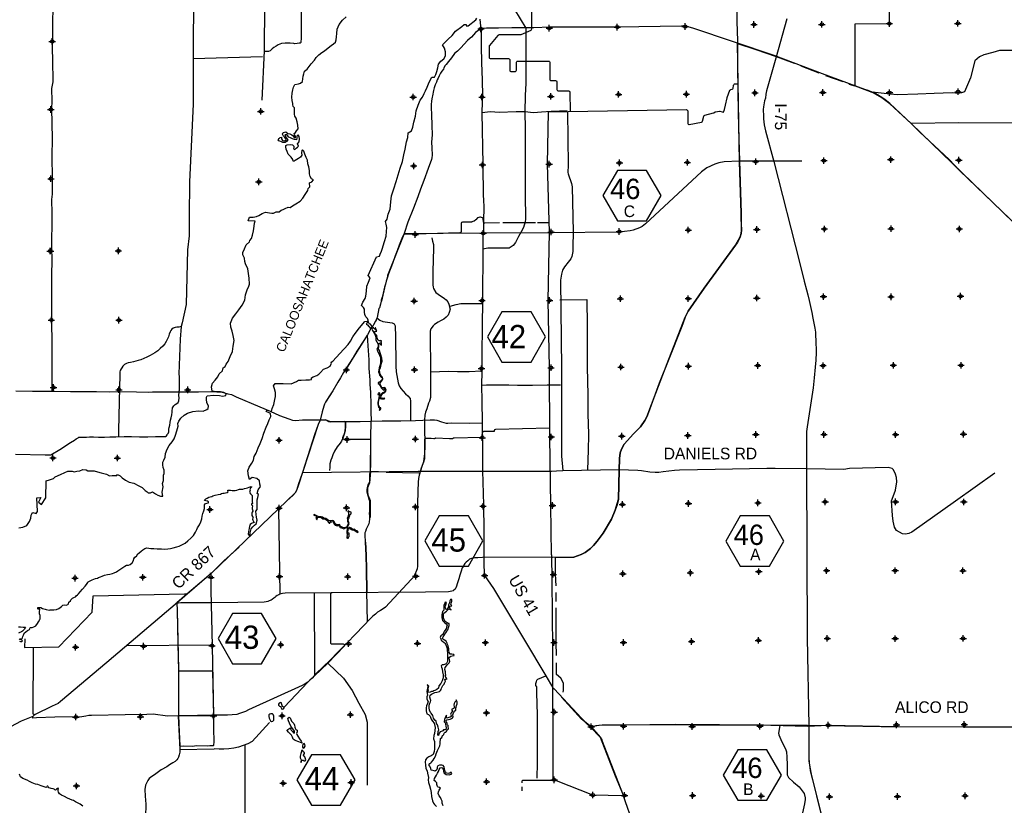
# Model space of a CAD drawing. Extents: x 137600 to 414800, y 708957 to 906957.
# Tile 6 of 10: x 179142 to 255320, y 779302 to 840068. Entities that reach past the tile are written whole.
import ezdxf
from ezdxf.enums import TextEntityAlignment as Align

# ---------------------------------------------------------------- set-up
doc = ezdxf.new("R2010")
doc.units = 0
doc.header["$LTSCALE"] = 2000
doc.header["$PDMODE"] = 34
doc.header["$PDSIZE"] = 250
for name, color, linetype in [('HEX', 2, 'CONTINUOUS'), ('MAJROADS', 9, 'CONTINUOUS'), ('SEC', 2, 'CONTINUOUS'), ('TEXT', 7, 'CONTINUOUS'), ('WATER', 4, 'CONTINUOUS'), ('WSHEDS', 3, 'CONTINUOUS')]:
    doc.layers.add(name, color=color, linetype=linetype)

msp = doc.modelspace()

# ---------------------------------------------------------------- linework, layer by layer
at = {"layer": 'HEX', "color": 0}
for points in [[(225387, 828406), (224262, 826458), (225387, 824509), (227637, 824509), (228762, 826458), (227637, 828406)], [(216457, 817474), (215332, 815525), (216457, 813576), (218707, 813576), (219832, 815525), (218707, 817474)], [(211605, 801702), (210480, 799753), (211605, 797805), (213855, 797805), (214980, 799753), (213855, 801702)], [(234894, 801688), (233769, 799739), (234894, 797791), (237144, 797791), (238269, 799739), (237144, 801688)], [(195611, 794145), (194486, 792196), (195611, 790248), (197861, 790248), (198986, 792196), (197861, 794145)], [(201715, 783209), (200590, 781260), (201715, 779311), (203965, 779311), (205090, 781260), (203965, 783209)], [(234703, 783585), (233578, 781637), (234703, 779688), (236953, 779688), (238078, 781637), (236953, 783585)]]:
    msp.add_lwpolyline(points, close=True, dxfattribs=at)
at = {"layer": 'MAJROADS', "color": 0}
for points in [[(192588, 849276), (192575, 845347), (192612, 843587), (192574, 838459), (192562, 833540), (192290, 827518), (192262, 824854), (192250, 823354), (192133, 822265), (192009, 818026), (191705, 816613), (191645, 816345), (191562, 815357), (191449, 812668), (191449, 812668)], [(198145, 843947), (198103, 842871), (198132, 842318), (198072, 840935), (198081, 839838), (198058, 839075), (198069, 838321), (198048, 837642)], [(216550, 842317), (218293, 839424), (218294, 836841), (218298, 835165), (218240, 834210), (218214, 832954), (218238, 831638), (218258, 826543), (218278, 824666), (218250, 824407), (218182, 824172), (218122, 823989), (217943, 823655), (217739, 823304), (217501, 822845), (217324, 822604), (217012, 822388), (215370, 822392), (214963, 822310)], [(181716, 841115), (181689, 839724), (181689, 838601), (181650, 837822), (181677, 836967), (181698, 835274), (181611, 834755), (181620, 833767), (181608, 833188), (181649, 830875), (181639, 829476), (181643, 827834), (181643, 826577), (181598, 826166), (181631, 825069), (181637, 824641), (181605, 822622), (181629, 821281), (181606, 820493), (181614, 819236), (181611, 817770), (181595, 816773), (181609, 816346), (181627, 815424), (181628, 814359), (181634, 812893), (181634, 811728)], [(200931, 841115), (200917, 839306), (200913, 838669), (200885, 838300), (200851, 838259), (200759, 838251), (200599, 838227), (200432, 838211), (200340, 838229), (200080, 838264), (199871, 838257), (199686, 838259), (199401, 838219), (199149, 838120), (198989, 838029), (198812, 837930), (198686, 837822), (198525, 837664), (198391, 837606), (198156, 837616), (198065, 837659)], [(234632, 840959), (234631, 839710), (234654, 839392), (234679, 838235), (234668, 837867), (234684, 836593), (234710, 834447), (234765, 831690), (234837, 829119)], [(214735, 840100), (214790, 839563), (214839, 839395), (214842, 838742), (214854, 838038), (214877, 836739), (214918, 835415), (214959, 834141), (214930, 833722), (214907, 832876), (214962, 828896), (214993, 826398), (215026, 826214), (215045, 825485), (215030, 824588), (215015, 823642), (214987, 823307), (214963, 822310), (214942, 818388), (214918, 816311), (214922, 815632), (214908, 814911), (214893, 812934), (214893, 812859), (214868, 811795), (214909, 810563), (214922, 808929), (214931, 807856), (214960, 807253), (214945, 805175), (215017, 802543), (215053, 800565), (215064, 798655), (215057, 797784), (215110, 797087), (215807, 796077), (216643, 794663), (217040, 793998), (218199, 792071), (219837, 789310), (220400, 788385), (220500, 788300), (222969, 785651), (223310, 785338), (224042, 784562), (224175, 784377), (224215, 784251), (225769, 780209), (225991, 779587), (226976, 776823)], [(245084, 834470), (244800, 834598), (244524, 834667), (241248, 835881), (237513, 837291), (231228, 839408), (230651, 839571), (230341, 839565), (225405, 839493), (222791, 839495), (220177, 839481), (218911, 839441), (218911, 839441), (217219, 839445), (216196, 839402), (215258, 839401), (214839, 839395)], [(238497, 840128), (237633, 837105), (236917, 834578), (236872, 834299), (236839, 833989), (236769, 833780), (236687, 833337), (236672, 833109), (236689, 832604), (236679, 832404), (236746, 831933), (236850, 831473), (237479, 829096), (239478, 821311), (239845, 819845), (240004, 819185), (240112, 818783), (240227, 818342), (240432, 817410), (240505, 816976), (240653, 816209), (240702, 815893), (240717, 815577), (240732, 815297), (240764, 814313), (240736, 813720), (240695, 813201), (240602, 812354), (240530, 811589), (240062, 808568), (240024, 808219), (240021, 807737)], [(214839, 839395), (214407, 839072), (214086, 838714), (214001, 838648), (213799, 838456), (213529, 838165), (213275, 837882), (213014, 837641), (212794, 837441), (212549, 837116), (212320, 836825), (212134, 836608), (212067, 836517), (211957, 836350), (211922, 836233), (211812, 836091), (211710, 835924), (211600, 835732), (211515, 835557), (211438, 835407), (211378, 835231), (211293, 835031), (211216, 834797), (211156, 834588), (211130, 834462), (211104, 834312), (211078, 834186), (211052, 834086), (211025, 833943), (211007, 833759), (210980, 833508), (210987, 833248), (211000, 832737), (211019, 831890), (211055, 831153), (211009, 830583), (211023, 830148), (211044, 829586), (211025, 829377), (210991, 829243), (210743, 828549), (210409, 827621), (210144, 826953), (209939, 826376), (209606, 825491), (209179, 824413), (208879, 823535), (208751, 823268), (208503, 822624), (208358, 822181), (208187, 821797), (207990, 821204), (207666, 820410), (207580, 820084), (207503, 819841), (207442, 819616), (207373, 819382), (207253, 818922), (207175, 818612), (207106, 818386), (207097, 818294), (207045, 818060), (206985, 817792), (206934, 817717), (206803, 817031), (206744, 816923), (206718, 816864), (206709, 816822), (206667, 816739), (206506, 816472), (206455, 816372), (206362, 816263), (206268, 816071), (206056, 815704), (205810, 815337), (205234, 814420), (204945, 813936), (204521, 813269), (204207, 812777), (203970, 812359), (203758, 812034), (203376, 811358), (203113, 810975), (202884, 810624), (202800, 810483), (202723, 810324), (202680, 810173), (202534, 809739), (202395, 809095), (202225, 808752), (201977, 808034), (201403, 806261), (201025, 805049), (200837, 804523), (200717, 804155), (200562, 803645), (200454, 803465), (193976, 797261), (191346, 794991), (185894, 790356), (182295, 787326), (182108, 787186), (181895, 787067), (181655, 786978), (180342, 786315), (180229, 786249), (180153, 786183), (180136, 786130), (180138, 786039)], [(198065, 837659), (197877, 833850)], [(256928, 837681), (254959, 837688), (254421, 837524), (253733, 837345), (253397, 837197), (253051, 836881), (252714, 835576), (252228, 834499), (252018, 834400), (251783, 834352), (251289, 834406), (249898, 834357), (248632, 834308), (247057, 834253), (246479, 834299), (245084, 834470)], [(197919, 837186), (192554, 837052)], [(248132, 832009), (246476, 833588), (246093, 833868), (245843, 834062), (245843, 834062), (245167, 834453)], [(221508, 833029), (220317, 832963), (220259, 832980), (219513, 832910), (218892, 832856), (218214, 832954), (217552, 832942), (216245, 832901), (215558, 832940), (214907, 832876)], [(221528, 832948), (221582, 828818), (221556, 828259), (221587, 828137), (221847, 827387), (221898, 827132), (221959, 823650), (221929, 822499), (221935, 822126), (221857, 821743), (221773, 821564), (221579, 821308), (221301, 820943), (221147, 820695), (221048, 820386), (220995, 819917), (221071, 813091), (221053, 807739), (221048, 806316), (221153, 805208)], [(257073, 832060), (251811, 832082), (248107, 832043)], [(248748, 831384), (248107, 832043)], [(256418, 824029), (251851, 828412), (251053, 829247), (248773, 831376)], [(234835, 829151), (234972, 825094), (234974, 824297), (234995, 823791), (234956, 823524), (234891, 823277), (234685, 822845), (234531, 822625), (232111, 819298), (230866, 817514), (230758, 817325), (230639, 817054), (230440, 816535), (230315, 816208), (229363, 813820), (228621, 811957), (227887, 809980), (227718, 809482), (227616, 809251), (227520, 809072), (227179, 808584), (226632, 808024), (225916, 807240), (225690, 806836), (225608, 806555), (225553, 806138), (225532, 805233), (225465, 802969), (225363, 802555), (225203, 802121), (224930, 801430), (224287, 800359), (223815, 799730), (223538, 799399), (223312, 799170), (222897, 798862), (222576, 798696), (222012, 798498), (220401, 798482), (215063, 798491), (214949, 798478), (214593, 798447), (214364, 798433), (214200, 798419), (214085, 798382), (213950, 798329), (213817, 798214), (213693, 798120), (213591, 798017), (213535, 797923), (213474, 797805), (213388, 797667), (213306, 797417), (213207, 797105), (213119, 796823), (212983, 796420), (212945, 796239), (212895, 796119), (212824, 796029), (212741, 795941), (212674, 795893), (212573, 795853), (212447, 795828), (212323, 795826), (210537, 795786), (203246, 795734), (199675, 795719), (199481, 795694), (199269, 795627), (199195, 795594), (199052, 795526), (198971, 795458), (198884, 795379), (198806, 795317), (198664, 795229), (198586, 795168), (198451, 795110), (198333, 795062), (198213, 795033), (198052, 795025), (193972, 794975), (191610, 794953), (191244, 794923)], [(239660, 829126), (237457, 829120), (234803, 829119), (233653, 829063), (233231, 829009), (232918, 828901), (232310, 828621), (231897, 828296), (227549, 824271), (227303, 824083), (227108, 823981), (226597, 823779), (226362, 823725), (225508, 823624), (220257, 823576), (214987, 823563), (208874, 823508)], [(211040, 823186), (211089, 822948), (211168, 822677), (211161, 822397), (211113, 820595), (211101, 820020), (211103, 819566), (211123, 819388), (211160, 819267), (211346, 818964), (211525, 818828), (212007, 818511), (212148, 818396), (212274, 818233), (212354, 818064), (212439, 817688), (212380, 817414), (212284, 817221), (212132, 817065), (211953, 816915), (211704, 816776), (211509, 816682), (211223, 816485), (211142, 816396), (210952, 816148), (210892, 815985), (210887, 815643), (210922, 813052), (210915, 811787), (210925, 811158), (210916, 810844), (210841, 810561), (210778, 810416), (210641, 809977), (210534, 809699), (210482, 809487), (210462, 809106), (210461, 808408), (210478, 807331), (210473, 806194), (210453, 806089), (210384, 805845), (210211, 805380), (210162, 805210), (210096, 804990), (210050, 804830), (210001, 804573), (209966, 804307), (209970, 804075), (209954, 803833), (209907, 802355), (209907, 799718), (209907, 797808), (209883, 797588), (209803, 797346), (209698, 797130), (209588, 796932), (209433, 796760), (207433, 794627), (207265, 794490), (207055, 794357), (206834, 794236), (206668, 794086), (206469, 793924), (206289, 793752), (205158, 792561), (204449, 791849), (203812, 791187), (203132, 790499), (202624, 790013), (202088, 789493), (201762, 789138), (201602, 788979), (201438, 788833), (201222, 788687), (200984, 788578), (196847, 786682), (196613, 786552), (196159, 786396), (195936, 786335), (195587, 786295), (195231, 786285), (194135, 786285), (191629, 786225), (190570, 786191), (189475, 786346), (188986, 786330), (187296, 786297), (184705, 786257), (184487, 786236), (184255, 786186), (183960, 786147), (181865, 786130), (180433, 786073), (180138, 786052)], [(220933, 818393), (220941, 818393), (223019, 818437), (223038, 816392), (223053, 813936), (223056, 813224), (223099, 811028), (223107, 809813), (223123, 808556), (223154, 808271), (223143, 807919), (223118, 806788), (223073, 805222)], [(212451, 817899), (212900, 818041), (213280, 818109), (214923, 818126)], [(206766, 817016), (207000, 816832), (207235, 816735), (207961, 816624), (208110, 816553), (208188, 816384), (208224, 815548), (208225, 815058), (208215, 814683), (208235, 814293), (208251, 813273), (208278, 812837), (208411, 811985), (208509, 811756), (208622, 811533), (208998, 811127), (209174, 810966), (209348, 810768), (209388, 810568), (209377, 809069)], [(191645, 816345), (191463, 816298), (191379, 816290), (191295, 816291), (191161, 816250), (191085, 816242), (191010, 816201), (190909, 816118), (190824, 816026), (190781, 815926), (190696, 815751), (190661, 815541), (190627, 815475), (190551, 815324), (190474, 815174), (190364, 815007), (190204, 814824), (190018, 814641), (189824, 814467), (189588, 814309), (189411, 814193), (189243, 814102), (188991, 813962), (188738, 813863), (188503, 813764), (188302, 813707), (187949, 813601), (187705, 813552), (187538, 813537), (187395, 813487), (187260, 813396), (187167, 813330), (187117, 813263), (187032, 813130), (186981, 813071), (186913, 812929), (186896, 812821), (186886, 812703), (186885, 812544), (186884, 812368), (186891, 812201), (186864, 811975), (186863, 811782), (186862, 811631), (186780, 808305)], [(206031, 815676), (206075, 814838), (206151, 813765), (206154, 813095), (206223, 812214), (206237, 811854), (206275, 811267), (206301, 810287), (206297, 809742), (206333, 809030)], [(210954, 812869), (210945, 812836), (212286, 812876), (213015, 812854), (213920, 812856), (214876, 812899)], [(191449, 812668), (191476, 812443), (191476, 812326), (191474, 812150), (191490, 811991), (191480, 811756), (191471, 811664), (191470, 811522), (191468, 811354)], [(178835, 811357), (180125, 811347), (181155, 811340), (181625, 811336), (181834, 811343), (183074, 811317), (184247, 811316), (185077, 811318), (186065, 811286), (186870, 811321), (188177, 811286), (189090, 811263), (189425, 811294), (190799, 811275), (192978, 811284), (193874, 811310), (194385, 811290), (194729, 811279), (194996, 811218), (195247, 811133), (195540, 811072), (195882, 810902), (197728, 810117), (198530, 809776), (199248, 809460), (199958, 809195), (200242, 809101), (200477, 809074), (201030, 809128), (201675, 809107), (201985, 809121), (202195, 809111), (202521, 809109), (202723, 809107), (202831, 809106), (202932, 809055), (203048, 808996), (203157, 808970), (203291, 808985), (203568, 808983), (204473, 808977), (205478, 808994), (207179, 809032), (208638, 809046), (209760, 809062), (210900, 809112), (211235, 809110), (211428, 809083), (211771, 808972), (212147, 808852), (212264, 808851), (212566, 808882), (213915, 808863), (214921, 808898)], [(181625, 811336), (181614, 811360)], [(181634, 811728), (181622, 811360)], [(186863, 811782), (186868, 811329)], [(191485, 811287), (191468, 811354)], [(214868, 811795), (215270, 811824), (216125, 811817), (216476, 811815), (216988, 811819), (217658, 811806), (218823, 811806), (219954, 811823), (220993, 811832)], [(178829, 806453), (181125, 806411), (181544, 806416), (182251, 806830), (183076, 807360), (183379, 807551), (183514, 807659), (183665, 807733), (183724, 807766), (183808, 807774), (183951, 807781), (184152, 807771), (184303, 807770), (184554, 807793), (184864, 807791), (185233, 807788), (185694, 807785), (186121, 807799), (186582, 807795), (187219, 807841), (187797, 807828), (188409, 807815), (189054, 807794), (189641, 807823), (190169, 807819), (190311, 807835), (190428, 807834), (190496, 807892), (190555, 807950), (190589, 808000), (190631, 808067), (190674, 808184), (190692, 808284), (190692, 808402), (190710, 808536), (190753, 808703), (190780, 808921), (190815, 809088), (190867, 809280), (190902, 809515), (190928, 809699), (190946, 809858), (190964, 809975), (190964, 810034), (191058, 810192), (191159, 810300), (191310, 810391), (191403, 810458), (191446, 810583), (191490, 810809), (191466, 811010)], [(191466, 811010), (191485, 811287)], [(206243, 804751), (206276, 805068), (206320, 807716), (206333, 809030)], [(186780, 808305), (186793, 807802)], [(204339, 808978), (204345, 808651), (204317, 808274), (204222, 807939), (204136, 807697), (204034, 807480), (203924, 807313), (203712, 807038), (203500, 806696), (203372, 806413), (203279, 806179), (203219, 805995), (203149, 805727), (203131, 805451), (203104, 805200)], [(240021, 807737), (240008, 805417), (240073, 792256), (240195, 785452), (240202, 783450), (240208, 783043), (240209, 782743), (240239, 782413), (240311, 781982), (240481, 781285), (242077, 774777)], [(254581, 804997), (251537, 802815), (248175, 800435), (247928, 800318), (247682, 800271), (247444, 800309), (246991, 800557), (246824, 800807), (246713, 801282), (246661, 801706), (246605, 802860), (246788, 803391), (246911, 803690), (247007, 804313), (246983, 804649), (246908, 804903), (246739, 805247), (246632, 805342), (246339, 805423), (243341, 805357), (242908, 805276), (240009, 805329), (237589, 805350), (236951, 805352), (232941, 805273), (231572, 805261), (230197, 805229), (229811, 805189), (228932, 805096), (228592, 805056), (228320, 805043), (227887, 805077), (227238, 805166), (226967, 805208), (225526, 805241), (221175, 805179), (220681, 805144), (220295, 805132), (220103, 805112), (219301, 805119), (218736, 805134), (214975, 805123), (209970, 805116), (201018, 805030)], [(206042, 793492), (206010, 795837), (205972, 797555), (205938, 798644), (205896, 799667), (205883, 800220), (205875, 800312), (205867, 800396), (205885, 800446), (205919, 800513), (205970, 800680), (206038, 800789), (206106, 800939), (206174, 801106), (206208, 801190), (206227, 801458), (206229, 801684), (206214, 801885), (206232, 802053), (206234, 802363), (206235, 802547), (206237, 802740), (206221, 802874), (206180, 802966), (206123, 803168), (206073, 803311), (206033, 803512), (206026, 803730), (206061, 803872), (206070, 803973), (206096, 804081), (206147, 804173), (206198, 804248), (206224, 804382), (206234, 804634), (206243, 804751), (206236, 804910), (206245, 805069)], [(199282, 795675), (199194, 802246)], [(193881, 797274), (193918, 797083), (193942, 795926), (194025, 791646), (194138, 786216), (194145, 785057), (194157, 784404), (194155, 784161), (194146, 784010), (194145, 783926), (194120, 783910), (194061, 783893), (193860, 783895), (193675, 783871), (192821, 783894), (192502, 783855), (191849, 783868), (191522, 783862)], [(179528, 792166), (179522, 791511), (182159, 791550), (184759, 794247), (184819, 795514), (191904, 795653), (191991, 795671), (192076, 795630)], [(201912, 795766), (201954, 789708), (201954, 789347)], [(191296, 794949), (191333, 794362), (191416, 789837), (191440, 786343), (191459, 785530), (191522, 783904), (191519, 783410), (191492, 783201), (191432, 783025), (191364, 782933), (191305, 782808), (191170, 782692), (191001, 782593), (190740, 782427), (190521, 782286), (190092, 782038), (189578, 781648), (189368, 781524), (189166, 781383), (189047, 781233), (188953, 781016), (188885, 780849), (188832, 780531), (188845, 780012), (188891, 779400), (188883, 778419)], [(194001, 791685), (187376, 791625)], [(180287, 786283), (180211, 786336), (180195, 786399), (180217, 791488)], [(219175, 781389), (219209, 782587), (219206, 786618), (219166, 786836), (219160, 788319), (219145, 788470), (219087, 788579), (219080, 788730), (219114, 788881), (219157, 788989), (219233, 789048), (219837, 789310)], [(180153, 786183), (179266, 785802), (178805, 785572), (176939, 784575), (175457, 783805), (175061, 783612), (174803, 783492), (174602, 783430), (174310, 783339), (174146, 783322), (173856, 783268), (173639, 783240), (173419, 783186), (173052, 783121)], [(223310, 785338), (223747, 785469), (224200, 785533), (224938, 785536), (225885, 785562), (231172, 785514), (234004, 785518), (236308, 785525), (240094, 785431), (241704, 785493), (247007, 785386), (252211, 785381), (257556, 785366), (262811, 785502), (264412, 785507), (264537, 785472), (264579, 785413), (265033, 784505), (265517, 783228), (266794, 780319), (268152, 776974)], [(237940, 785485), (237854, 784872), (237883, 784744), (238095, 784208), (238357, 783731), (238419, 783603), (238471, 783435), (238500, 783037), (238509, 782426), (238517, 781671), (238635, 781457), (239012, 781088), (239458, 780732), (239832, 780222), (239913, 779871), (239900, 779739), (239850, 779411), (239717, 778718)]]:
    msp.add_lwpolyline(points, dxfattribs=at)
at = {"layer": 'SEC', "color": 0}
for p in [(214828, 839358), (220115, 839413), (225377, 839493), (230631, 839540), (235952, 839696), (241205, 839709), (246425, 839765), (251729, 839786), (181658, 838390), (209588, 834083), (214908, 834087), (220237, 834134), (225483, 834290), (230720, 834303), (236024, 834408), (241277, 834439), (246438, 834427), (251742, 834499), (181554, 833122), (197795, 832974), (209626, 828754), (214947, 828834), (220108, 828898), (225546, 828994), (230800, 829033), (236087, 829088), (241366, 829168), (246536, 829249), (251806, 829204), (181558, 827770), (197639, 827522), (209748, 823458), (215002, 823547), (220264, 823644), (225534, 823682), (230872, 823796), (236176, 823842), (241396, 823881), (246557, 823903), (251844, 823883), (181494, 822175), (181527, 822174), (186779, 822187), (251933, 818680), (209661, 818305), (214915, 818336), (220143, 818358), (225615, 818487), (230869, 818492), (236172, 818539), (241334, 818645), (246554, 818633), (181590, 816838), (186817, 816826), (204421, 812980), (209691, 812993), (214870, 813083), (220249, 813146), (225662, 813200), (230874, 813264), (236245, 813319), (241297, 813308), (246735, 813337), (251971, 813334), (181754, 811626), (186821, 811448), (192140, 811436), (252160, 808012), (199205, 807537), (204467, 807601), (209754, 807631), (214933, 807737), (220270, 807792), (225725, 807854), (230836, 807902), (236098, 807982), (241368, 807987), (246907, 807974), (181715, 806166), (186699, 806164), (236262, 802695), (241458, 802775), (246904, 802771), (252190, 802767), (193864, 802179), (199210, 802284), (204430, 802314), (209768, 802377), (214988, 802433), (220367, 802496), (225772, 802575), (230883, 802648), (236326, 797374), (241571, 797454), (246875, 797451), (252120, 797447), (183421, 796873), (188666, 796937), (193945, 796933), (199240, 796997), (204519, 796985), (209789, 797015), (215110, 797087), (220422, 797167), (225801, 797213), (231030, 797285), (236297, 792062), (241627, 792209), (246880, 792197), (252133, 792211), (183468, 791527), (188730, 791608), (194025, 791646), (199338, 791718), (204583, 791798), (209920, 791828), (215174, 791883), (220477, 791896), (225856, 791892), (231127, 791973), (183489, 786131), (188491, 786155), (194138, 786216), (199442, 786221), (204729, 786309), (215262, 786453), (220490, 786517), (223358, 785379), (225863, 785416), (231175, 785395), (236412, 785417), (241699, 785497), (246978, 785528), (252223, 785549), (183535, 780802), (199531, 781001), (204784, 781064), (215266, 781125), (220495, 781272), (223488, 780092), (225935, 780061), (231205, 780058), (236517, 780021), (241795, 779967), (247057, 779981), (252285, 780036)]:
    msp.add_point(p, dxfattribs=at)
at = {"layer": 'WATER', "color": 0}
for points in [[(179082, 800773), (179392, 800813), (179686, 800945), (179889, 801253), (180016, 801512), (180035, 801738), (180069, 801855), (180162, 801938), (180412, 801861), (180523, 802028), (180479, 803092), (180790, 803115), (180603, 802756), (180828, 802571), (181158, 803088), (181183, 804403), (181460, 804476), (181754, 804575), (181889, 804699), (182301, 804898), (182645, 805038), (182872, 805145), (183199, 805135), (183349, 805092), (183567, 805140), (183794, 805164), (184029, 805280), (184280, 805253), (184405, 805160), (184631, 805184), (184900, 805182), (185150, 805105), (185451, 805027), (185869, 804916), (186095, 804797), (186296, 804821), (186455, 804803), (186648, 804818), (186699, 804902), (186916, 804791), (187065, 804631), (187332, 804462), (187624, 804301), (187976, 804214), (188351, 804011), (188627, 803875), (188851, 803656), (189010, 803554), (189093, 803461), (189252, 803477), (189420, 803543), (189654, 803391), (189829, 803289), (190038, 803221), (190205, 803203), (190189, 803345), (190165, 803513), (190244, 803923), (190195, 804199), (190255, 804425), (190265, 804651), (190275, 804844), (190309, 804969), (190311, 805212), (190245, 805439), (190205, 805632), (190215, 805833), (190291, 806000), (190385, 806242), (190429, 806518), (190556, 806844), (190701, 807136), (190937, 807411), (191098, 807653), (191209, 807929), (191312, 808271), (191415, 808631), (191382, 808840), (191451, 809024), (191620, 809258), (191856, 809482), (192133, 809623), (192536, 809754), (192964, 809810), (193349, 809799), (193626, 809923), (193736, 809997), (193737, 810182), (193621, 810459), (193590, 810694), (193582, 810869), (193650, 810970), (194145, 811016), (194588, 811005), (194839, 810953), (195091, 811002), (195125, 811135), (194933, 811229), (194682, 811289), (194347, 811283), (194021, 811336), (193981, 811679), (194067, 811955), (194261, 812188), (194464, 812438), (194583, 812672), (194827, 812913), (194896, 813139), (195031, 813247), (195107, 813431), (195268, 813631), (195438, 814006), (195600, 814391), (195661, 814826), (195723, 815261), (195650, 815638), (195577, 815966), (195487, 816293), (195455, 816595), (195617, 816987), (195871, 817304), (196099, 817629), (196353, 817979), (196548, 818380), (196609, 818790), (196746, 819174), (196882, 819450), (196916, 819609), (196886, 820086), (196847, 820430), (196790, 820807), (196609, 821177), (196551, 821362), (196528, 821622), (196404, 821882), (196414, 822066), (196524, 822342), (196669, 822651), (196922, 822876), (196956, 822993), (197066, 823143), (197143, 823410), (197229, 823728), (197282, 824104), (197317, 824322), (197368, 824472), (196824, 824510), (196918, 824794), (197194, 824800), (197463, 824849), (197647, 824923), (197908, 825072), (198160, 825171), (198478, 825127), (198646, 825109), (198788, 825099), (198990, 825215), (199216, 825214), (199367, 825330), (199535, 825396), (199678, 825470), (199922, 825578), (200064, 825535), (200249, 825668), (200510, 825833), (200846, 826032), (201041, 826274), (201218, 826541), (201447, 826857), (201473, 827008), (201591, 827141), (201560, 827443), (201744, 827534), (201871, 827692), (201729, 827760), (201613, 827937), (201573, 828155), (201558, 828415), (201509, 828675), (201444, 828926), (201404, 829203), (201305, 829405), (201206, 829657), (201124, 829909), (201032, 830001), (200973, 829943), (200955, 829759), (200971, 829600), (200869, 829433), (200701, 829325), (200575, 829242), (200457, 829184), (200373, 829118), (200289, 829135), (200265, 829261), (200149, 829429), (200024, 829564), (199916, 829665), (199825, 829867), (199759, 830052), (199736, 830236), (199745, 830328), (199845, 830395), (200080, 830410), (200247, 830384), (200339, 830291), (200355, 830182), (200338, 830073), (200438, 830030), (200539, 830122), (200640, 830205), (200708, 830297), (200642, 830473), (200752, 830631), (200787, 830849), (200763, 831033), (200688, 831168), (200596, 831068), (200586, 830934), (200560, 830784), (200393, 830793), (200242, 830844), (200092, 830929), (199958, 830989), (199867, 831106), (199775, 831157), (199658, 831150), (199741, 830990), (199824, 830889), (199881, 830763), (199788, 830638), (199671, 830580), (199512, 830581), (199386, 830632), (199261, 830675), (199203, 830701), (199128, 830785), (199229, 830876), (199297, 830968), (199405, 830976), (199405, 830850), (199462, 830732), (199613, 830706), (199747, 830739), (199765, 830839), (199665, 830965), (199557, 831067), (199482, 831218), (199517, 831335), (199743, 831384), (199885, 831274), (200044, 831248), (200194, 831171), (200311, 831078), (200385, 830944), (200486, 830926), (200478, 831052), (200404, 831162), (200387, 831254), (200472, 831354), (200556, 831470), (200675, 831637), (200651, 831905), (200611, 832157), (200521, 832442), (200422, 832602), (200406, 832753), (200392, 833239), (200293, 833357), (200277, 833516), (200286, 833591), (200220, 833810), (200205, 834069), (200224, 834396), (200276, 834639), (200320, 834856), (200438, 835056), (200715, 835105), (200874, 835171), (201034, 835287), (201044, 835505), (201079, 835689), (201114, 835889), (201182, 836090), (201384, 836239), (201537, 836456), (201680, 836665), (201950, 836948), (202086, 837148), (202280, 837356), (202507, 837530), (202717, 837654), (202995, 837887), (203248, 838070), (203416, 838203), (203576, 838335), (203628, 838503), (203663, 838745), (203681, 839005), (203717, 839348), (203862, 839699), (204115, 840024), (204410, 840290)], [(179135, 791987), (179202, 791970), (179311, 791978), (179353, 792036), (179320, 792078), (179244, 792104), (179136, 792121), (179153, 792171), (179253, 792187), (179329, 792195), (179354, 792254), (179380, 792354), (179431, 792471), (179499, 792613), (179609, 792729), (179735, 792829), (179911, 792895), (179928, 792953), (179895, 792987), (179979, 793045), (180113, 793052), (180231, 793102), (180382, 793193), (180517, 793359), (180593, 793485), (180712, 793668), (180729, 793726), (180729, 793827), (180722, 793978), (180673, 794112), (180682, 794279), (180708, 794472), (180658, 794506), (180625, 794464), (180574, 794464), (180533, 794506), (180550, 794590), (180659, 794614), (180768, 794597), (180901, 794529), (181102, 794469), (181194, 794452), (181428, 794408), (181512, 794433), (181629, 794424), (181780, 794431), (181981, 794455), (182174, 794537), (182384, 794678), (182469, 794770), (182628, 794802), (182745, 794785), (182863, 794843), (182930, 794884), (182948, 795026), (183074, 795109), (183108, 795184), (183226, 795318), (183318, 795384), (183461, 795433), (183512, 795500), (183613, 795583), (183689, 795666), (183815, 795824), (184001, 796007), (184195, 796249), (184313, 796391), (184414, 796532), (184432, 796599), (184541, 796640), (184742, 796739), (185011, 796846), (185154, 796879), (185246, 796920), (185389, 796986), (185523, 797036), (185708, 797093), (185934, 797142), (186118, 797191), (186311, 797240), (186454, 797289), (186622, 797363), (186740, 797430), (186824, 797488), (186975, 797595), (187118, 797695), (187278, 797803), (187412, 797869), (187572, 797885), (187697, 797934), (187849, 798050), (187942, 798234), (187960, 798359), (188061, 798484), (188171, 798576), (188289, 798742), (188382, 798842), (188550, 798950), (188676, 799075), (188819, 799174), (188970, 799215), (189121, 799197), (189296, 799171), (189514, 799170), (189765, 799151), (190117, 799140), (190376, 799114), (190602, 799137), (190812, 799153), (191021, 799210), (191290, 799292), (191475, 799358), (191684, 799440), (191937, 799589), (192147, 799763), (192374, 799963), (192593, 800162), (192754, 800421), (192754, 800429), (192839, 800630), (192907, 800772), (193043, 800988), (193153, 801239), (193222, 801464), (193265, 801657), (193316, 801866), (193376, 802091), (193428, 802250), (193429, 802392), (193446, 802535), (193522, 802643), (193615, 802667), (193740, 802700), (193749, 802775), (193683, 802834), (193549, 802852), (193440, 802870), (193474, 802928), (193541, 802995), (193634, 803061), (193785, 803144), (193886, 803160), (194003, 803192), (194087, 803242), (194263, 803283), (194498, 803331), (194674, 803372), (194767, 803413), (194867, 803438), (194959, 803446), (195077, 803462), (195194, 803486), (195262, 803553), (195237, 803595), (195246, 803670), (195338, 803686), (195463, 803685), (195572, 803659), (195714, 803658), (195815, 803658), (195941, 803690), (196058, 803731), (196159, 803764), (196293, 803763), (196393, 803746), (196536, 803795), (196662, 803828), (196779, 803869), (196905, 803910), (197039, 803951), (197098, 803926), (197072, 803901), (197005, 803842), (196971, 803776), (196954, 803700), (196978, 803633), (196919, 803533), (196944, 803466), (196994, 803399), (197068, 803315), (197118, 803256), (197126, 803172), (197125, 803063), (197116, 802912), (197123, 802770), (197156, 802644), (197089, 802611), (197080, 802544), (197139, 802519), (197146, 802427), (197137, 802343), (197137, 802226), (197178, 802083), (197169, 802041), (197135, 801983), (197101, 801899), (197100, 801724), (197150, 801648), (197199, 801589), (197174, 801539), (197148, 801447), (197181, 801346), (197222, 801254), (197297, 801170), (197205, 801145), (197129, 801129), (197079, 801096), (196961, 801013), (196927, 800862), (196892, 800737), (196866, 800595), (196840, 800469), (196831, 800277), (196922, 800134), (196976, 800111), (196969, 800379), (197038, 800680), (197190, 800847), (197299, 800963), (197450, 801071), (197511, 801347), (197453, 801590), (197429, 801783), (197414, 802043), (197507, 802176), (197516, 802369), (197526, 802645), (197503, 802922), (197579, 803122), (197630, 803331), (197522, 803432), (197599, 803708), (197760, 803958), (197710, 804135), (197695, 804394), (197487, 804580), (197119, 804649), (196925, 804507), (196851, 804792), (196795, 805170), (196889, 805462), (197100, 805754), (197243, 805996), (197295, 806272), (197447, 806548), (197592, 806949), (197736, 807283), (197897, 807667), (198042, 808093), (198212, 808553), (198331, 808845), (198450, 809113), (198568, 809388), (198553, 809606), (198219, 809759), (198295, 809859), (198612, 809756), (198681, 809982), (198808, 810300), (198894, 810684), (198929, 810927), (198930, 811228), (198856, 811505), (198766, 811757), (198901, 811924), (199152, 811939), (199529, 811928), (200157, 811908), (200568, 812090), (200702, 812173), (200928, 812189), (201280, 812220), (201557, 812210), (201724, 812234), (201717, 812360), (201859, 812443), (202136, 812559), (202288, 812650), (202422, 812767), (202650, 813042), (202918, 813132), (203162, 813265), (203264, 813490), (203230, 813566), (203365, 813666), (203921, 814257), (204544, 814949), (204730, 815190), (204908, 815533), (205102, 815808), (205431, 816233), (205835, 816717), (206028, 816749), (206040, 816724), (206053, 816658), (206054, 816619), (205960, 816566), (205967, 816527), (206050, 816453), (206295, 816194), (206356, 816238), (206439, 816144), (206420, 816101), (206427, 816037), (206556, 815831), (206615, 815750), (206690, 815521), (206702, 815392), (206673, 815322), (206871, 814967), (206865, 814755), (206785, 814572), (206798, 814502), (206818, 814445), (206992, 814123), (207060, 813944), (207067, 813712), (207044, 813470), (207012, 813302), (206942, 813149), (206919, 812981), (206909, 812821), (206942, 812710), (206992, 812566), (207128, 812399), (207168, 812388), (207200, 812346), (207209, 812290), (207175, 812242), (207074, 812147), (206998, 812051), (206865, 812007), (206874, 811931), (206964, 811881), (207019, 811752), (207078, 811632), (207135, 811556), (207221, 811491), (207267, 811434), (207302, 811415), (207363, 811430), (207363, 811474), (207330, 811517), (207343, 811552), (207356, 811563), (207378, 811546), (207426, 811509), (207426, 811404), (207405, 811317), (207335, 811262), (207213, 811211), (207145, 811139), (207095, 811058), (207072, 811010), (207021, 810999), (206973, 811023), (206995, 811084), (206997, 811149), (207001, 811200), (206868, 811186), (206860, 811081), (206929, 811068), (206947, 811005), (206930, 810831), (206909, 810697), (206846, 810466), (206847, 810343), (206875, 810213), (206911, 810106), (206976, 810036), (206992, 810003), (206983, 809953), (206953, 809903), (206970, 809872), (207001, 809864), (207060, 809929), (207075, 809988), (207070, 810036), (207007, 810082), (206948, 810178), (206897, 810282), (206899, 810387), (206931, 810682), (206952, 810750), (206978, 810778), (207046, 810774), (207138, 810753), (207223, 810731), (207273, 810736), (207347, 810753), (207380, 810760), (207367, 810790), (207291, 810779), (207072, 810809), (207039, 810844), (207046, 810872), (207081, 810929), (207163, 811043), (207248, 811144), (207300, 811188), (207403, 811242), (207457, 811336), (207483, 811426), (207456, 811529), (207415, 811585), (207391, 811609), (207314, 811596), (207205, 811582), (207166, 811617), (207115, 811693), (207029, 811881), (207034, 811979), (207127, 812099), (207218, 812200), (207247, 812266), (207216, 812375), (207174, 812442), (207113, 812521), (207042, 812660), (206998, 812798), (206967, 812891), (206991, 812985), (207052, 813132), (207086, 813276), (207133, 813492), (207190, 813650), (207167, 813894), (207090, 814145), (207041, 814295), (206980, 814472), (206918, 814546), (206883, 814633), (206918, 814736), (206926, 814845), (206924, 814941), (206943, 814998), (206958, 815039), (206984, 815044), (207022, 814989), (207085, 814924), (207124, 814894), (207135, 814896), (207133, 815071), (207091, 815162), (207128, 815197), (207128, 815239), (207062, 815249), (207030, 815219), (206964, 815240), (206887, 815279), (206837, 815342), (206813, 815417), (206784, 815497), (206767, 815556), (206788, 815598), (206707, 815709), (206598, 815811), (206613, 815909), (206625, 815962), (206669, 815982), (206735, 815980), (206763, 815982), (206741, 816038), (206677, 816235), (206642, 816237), (206647, 816204), (206649, 816163), (206656, 816126), (206618, 816110), (206583, 816154), (206511, 816223), (206448, 816295), (206356, 816417), (206290, 816515), (206211, 816532), (206154, 816593), (206130, 816680), (206108, 816825), (206042, 816947), (205929, 817076), (205855, 817261), (205823, 817445), (205824, 817680), (205749, 817797), (205591, 817957), (205685, 818225), (205862, 818500), (205913, 818692), (205974, 819060), (206010, 819445), (206137, 819763), (206256, 820106), (206098, 820282), (206759, 821719), (206985, 821768), (207037, 821935), (207122, 822152), (207215, 822395), (207275, 822570), (207377, 822913), (207488, 823314), (207515, 823682), (207534, 823992), (207502, 824252), (207452, 824453), (207562, 824645), (207657, 825013), (207793, 825414), (207855, 825983), (207916, 826443), (208086, 826978), (208265, 827547), (208435, 828065), (208589, 828592), (208751, 829110), (208863, 829603), (208957, 830063), (209061, 830615), (209180, 830950), (209207, 831318), (209459, 831476), (209570, 831760), (209630, 832153), (209767, 832604), (209820, 833031), (209964, 833466), (210117, 833833), (210294, 834084), (210446, 834351), (210540, 834559), (210667, 834860), (210820, 835228), (211031, 835629), (211241, 835627), (211342, 835836), (211419, 836070), (211487, 836346), (211539, 836639), (211733, 836872), (211960, 837047), (212087, 837281), (212089, 837582), (212007, 837876), (211866, 838119), (212287, 838561), (212598, 838852), (212860, 839169), (213339, 839534), (213532, 839701), (213650, 839709), (213733, 839574), (213850, 839599), (214422, 840056), (214506, 840181)], [(211897, 779271), (211840, 779464), (211816, 779615), (211758, 779783), (211692, 779909), (211601, 780043), (211527, 780211), (211544, 780345), (211604, 780470), (211697, 780629), (211622, 780671), (211522, 780697), (211472, 780756), (211414, 780898), (211407, 781032), (211324, 781142), (211215, 781226), (211225, 781368), (211318, 781502), (211386, 781644), (211479, 781785), (211555, 781911), (211598, 782078), (211682, 782211), (211791, 782219), (211858, 782185), (211908, 782101), (211940, 781933), (211973, 781791), (212131, 781697), (212390, 781662), (212567, 781728), (212517, 781854), (212425, 781788), (212316, 781763), (212174, 781789), (212090, 781882), (212033, 781983), (212008, 782117), (211976, 782276), (211901, 782377), (211792, 782403), (211633, 782404), (211499, 782346), (211448, 782263), (211439, 782137), (211396, 782012), (211287, 781937), (211220, 781980), (211112, 781989), (210986, 782031), (210945, 782141), (210863, 782334), (210805, 782435), (210881, 782535), (210948, 782576), (210990, 782634), (211142, 782792), (211210, 782926), (211303, 783093), (211371, 783285), (211473, 783552), (211635, 783903), (211661, 784053), (211679, 784221), (211688, 784380), (211697, 784472), (211790, 784546), (211849, 784705), (211900, 784738), (211967, 784788), (211993, 784872), (212052, 784947), (212111, 784963), (212153, 785021), (212221, 785130), (212288, 785196), (212314, 785271), (212289, 785364), (212290, 785472), (212248, 785531), (212215, 785573), (212224, 785640), (212199, 785708), (212150, 785766), (212150, 785859), (212201, 785917), (212310, 785950), (212436, 785974), (212553, 786023), (212637, 786056), (212679, 786140), (212664, 786291), (212673, 786383), (212724, 786516), (212808, 786608), (212892, 786624), (212893, 786716), (212893, 786825), (212919, 786900), (212945, 787017), (212996, 787151), (212988, 787293), (212923, 787461), (212897, 787361), (212813, 787278), (212753, 787186), (212736, 787044), (212752, 786943), (212785, 786851), (212717, 786801), (212658, 786768), (212549, 786718), (212591, 786626), (212599, 786567), (212514, 786459), (212472, 786350), (212529, 786241), (212529, 786166), (212453, 786124), (212344, 786100), (212193, 786042), (212160, 786135), (212170, 786277), (212085, 786152), (212068, 786060), (212017, 785943), (211982, 785768), (212049, 785692), (212098, 785574), (212122, 785432), (212130, 785298), (212104, 785172), (212062, 785147), (211995, 785140), (211919, 785140), (211885, 785073), (211827, 785040), (211751, 785007), (211667, 784983), (211583, 784891), (211565, 784799), (211556, 784699), (211498, 784733), (211482, 784825), (211508, 784933), (211525, 785017), (211568, 785151), (211519, 785352), (211478, 785536), (211395, 785629), (211354, 785814), (211263, 785881), (211163, 786049), (211098, 786251), (210982, 786436), (210923, 786469), (210858, 786671), (210825, 786847), (210835, 787039), (210886, 787198), (210937, 787307), (210946, 787407), (210913, 787491), (210881, 787659), (210907, 787818), (211008, 787901), (211109, 787950), (211268, 788016), (211428, 788065), (211612, 788114), (211688, 788189), (211739, 788256), (211765, 788373), (211824, 788473), (211892, 788565), (211985, 788681), (212044, 788823), (212078, 788882), (212053, 788949), (212046, 789058), (212129, 789057), (212205, 789082), (212163, 789099), (212130, 789199), (212072, 789284), (212106, 789367), (212090, 789484), (212075, 789635), (212025, 789811), (212068, 789970), (212153, 790078), (212246, 790187), (212372, 790311), (212415, 790412), (212390, 790571), (212349, 790688), (212383, 790772), (212493, 790830), (212610, 790862), (212744, 790878), (212736, 790954), (212669, 790954), (212577, 790980), (212452, 790997), (212369, 791124), (212353, 791274), (212337, 791417), (212289, 791635), (212247, 791744), (212206, 791845), (212132, 792004), (212007, 792064), (211873, 792165), (211857, 792241), (211900, 792324), (211950, 792407), (212027, 792549), (212103, 792649), (212196, 792766), (212272, 792874), (212323, 793058), (212374, 793217), (212375, 793359), (212292, 793376), (212225, 793427), (212133, 793470), (212058, 793537), (211984, 793655), (211935, 793806), (211927, 793956), (211920, 794074), (211962, 794174), (212055, 794249), (212172, 794323), (212257, 794415), (212341, 794490), (212441, 794455), (212516, 794413), (212458, 794506), (212417, 794598), (212426, 794640), (212468, 794757), (212535, 794731), (212585, 794731), (212560, 794773), (212494, 794824), (212528, 794941), (212563, 795083), (212580, 795233), (212480, 795217), (212420, 795125), (212394, 794958), (212326, 794800), (212308, 794641), (212241, 794524), (212173, 794449), (212123, 794483), (212082, 794567), (212058, 794684), (212109, 794801), (212152, 794993), (212068, 795019), (212042, 794944), (211958, 794760), (211948, 794551), (211963, 794392), (211846, 794284), (211794, 794041), (211801, 793840), (211858, 793589), (212024, 793428), (212141, 793335), (212215, 793235), (212173, 793076), (212130, 792942), (212020, 792800), (211944, 792692), (211876, 792525), (211724, 792409), (211682, 792284), (211714, 792166), (211739, 792040), (211856, 791998), (211981, 791905), (212039, 791837), (212097, 791778), (212163, 791585), (212212, 791443), (212219, 791242), (212235, 791091), (212233, 790848), (212240, 790589), (212239, 790413), (212180, 790321), (212087, 790221), (211936, 790155), (211835, 790173), (211751, 790089), (211767, 789997), (211825, 789863), (211857, 789637), (211897, 789402), (211904, 789151), (211835, 788917), (211725, 788716), (211573, 788533), (211539, 788366), (211421, 788258), (211269, 788175), (211152, 788151), (211110, 788101), (211001, 788093), (210892, 788060), (210783, 788036), (210733, 788103), (210759, 788204), (210751, 788321), (210803, 788522), (210670, 788648), (210719, 788522), (210701, 788363), (210659, 788246), (210633, 788121), (210657, 787953), (210689, 787811), (210638, 787702), (210654, 787501), (210745, 787333), (210693, 787166), (210625, 787007), (210591, 786840), (210589, 786606), (210647, 786388), (210780, 786328), (210888, 786185), (210979, 785958), (211078, 785807), (211211, 785647), (211284, 785312), (211257, 785077), (211223, 784860), (211180, 784701), (211170, 784442), (211235, 784224), (211242, 784056), (211233, 783872), (211223, 783671), (211205, 783453), (211120, 783236), (210968, 783120), (210792, 783038), (210632, 782955), (210539, 782821), (210513, 782646), (210528, 782428), (210560, 782143), (210659, 781967), (210700, 781799), (210765, 781464), (210755, 781263), (210779, 781070), (210853, 780827), (210935, 780558), (210975, 780298), (211006, 779972), (211071, 779636), (211170, 779477), (211245, 779359), (211378, 779207)], [(179042, 793110), (179201, 793109), (179410, 793090), (179594, 793089), (179543, 793014), (179501, 792931), (179442, 792839), (179366, 792773), (179282, 792715), (179156, 792657), (179047, 792616)], [(184024, 779245), (183808, 779380), (183557, 779508), (183465, 779558), (183316, 779677), (183190, 779711), (183015, 779771), (182848, 779864), (182614, 779974), (182364, 780093), (182230, 780195), (182156, 780312), (182106, 780430), (182115, 780530), (182149, 780605), (182116, 780631), (182057, 780606), (181990, 780556), (181914, 780481), (181864, 780490), (181806, 780541), (181722, 780583), (181588, 780601), (181505, 780618), (181388, 780652), (181355, 780728), (181330, 780778), (181263, 780787), (181246, 780729), (181195, 780679), (181112, 780713), (180962, 780764), (180803, 780798), (180535, 780901), (180360, 780935), (180101, 781046), (179909, 781139), (179709, 781258), (179375, 781377), (179208, 781512), (179117, 781705)]]:
    msp.add_lwpolyline(points, dxfattribs=at)
for points in [[(201889, 801755), (202050, 801681), (202105, 801638), (202118, 801618), (202094, 801581), (202064, 801502), (202082, 801448), (202095, 801422), (202143, 801409), (202158, 801417), (202178, 801509), (202201, 801566), (202214, 801579), (202358, 801595), (202444, 801578), (202592, 801469), (202778, 801424), (202826, 801404), (202944, 801333), (202993, 801241), (203034, 801176), (203063, 801154), (203089, 801132), (203141, 801135), (203163, 801172), (203152, 801198), (203172, 801213), (203200, 801222), (203287, 801229), (203357, 801247), (203383, 801220), (203418, 801188), (203473, 801051), (203552, 800977), (203618, 800944), (203703, 800931), (203784, 800936), (203836, 800953), (203862, 800951), (203882, 800908), (203900, 800851), (203904, 800818), (203933, 800799), (204033, 800773), (204171, 800710), (204219, 800695), (204284, 800715), (204326, 800752), (204387, 800772), (204420, 800781), (204468, 800757), (204440, 800405), (204462, 800349), (204478, 800294), (204500, 800235), (204476, 800202), (204470, 800159), (204444, 800135), (204479, 800089), (204472, 800065), (204453, 800036), (204459, 800002), (204472, 799960), (204499, 799941), (204523, 799952), (204558, 799960), (204581, 799995), (204579, 800030), (204614, 800065), (204631, 800089), (204635, 800316), (204628, 800343), (204583, 800340), (204534, 800351), (204549, 800650), (204616, 800701), (204721, 800675), (204800, 800660), (204876, 800618), (204948, 800597), (205018, 800593), (205305, 800415), (205327, 800445), (205305, 800476), (205241, 800519), (205219, 800537), (205178, 800534), (205143, 800525), (205112, 800573), (205090, 800621), (205068, 800639), (205040, 800658), (205038, 800663), (204968, 800638), (204918, 800647), (204863, 800688), (204776, 800727), (204684, 800777), (204666, 800779), (204629, 800751), (204583, 800738), (204533, 800777), (204509, 800820), (204539, 800866), (204591, 800973), (204626, 801100), (204597, 801174), (204575, 801266), (204566, 801381), (204586, 801445), (204622, 801526), (204642, 801598), (204672, 801683), (204696, 801762), (204722, 801819), (204772, 801825), (204791, 801911), (204776, 801982), (204708, 802008), (204636, 802037), (204588, 802067), (204542, 802065), (204536, 802014), (204573, 801982), (204586, 801947), (204584, 801866), (204571, 801825), (204580, 801766), (204567, 801694), (204565, 801630), (204498, 801573), (204485, 801534), (204511, 801458), (204509, 801410), (204499, 801325), (204494, 801252), (204530, 801194), (204545, 801152), (204556, 801069), (204541, 800988), (204489, 800914), (204463, 800846), (204426, 800827), (204354, 800796), (204273, 800774), (204134, 800780), (204033, 800845), (203967, 800871), (203939, 800884), (203926, 800943), (203902, 800995), (203899, 801015), (203825, 800997), (203696, 801008), (203618, 801020), (203561, 801068), (203523, 801140), (203501, 801208), (203451, 801284), (203427, 801312), (203359, 801334), (203246, 801316), (203115, 801294), (203043, 801329), (202927, 801398), (202824, 801474), (202745, 801496), (202666, 801506), (202559, 801587), (202465, 801624), (202229, 801649), (201971, 801781), (201921, 801790), (201891, 801768)], [(199387, 787221), (199308, 787241), (199227, 787189), (199175, 787128), (199177, 787051), (199194, 787012), (199248, 786970), (199336, 786944), (199353, 786896), (199416, 786749), (199457, 786740), (199545, 786775), (199608, 786831), (199608, 786873), (199571, 786897), (199480, 786950), (199408, 787175)], [(198416, 786161), (198453, 786032), (198509, 785875), (198546, 785831), (198629, 785791), (198731, 785815), (198799, 785896), (198811, 786002), (198796, 786206), (198753, 786321), (198705, 786367), (198635, 786381), (198574, 786379), (198497, 786357), (198419, 786296)], [(200985, 784111), (200726, 784219), (200442, 784320), (200290, 784408), (200242, 784576), (200162, 784714), (199944, 784962), (199831, 785084), (199831, 785126), (199893, 785163), (199976, 785206), (200041, 785263), (200107, 785271), (200102, 785208), (200146, 785114), (200241, 785017), (200320, 784912), (200370, 784890), (200414, 784929), (200399, 785032), (200129, 785435), (200006, 785667), (199941, 785839), (199900, 786023), (199918, 786079), (199983, 786114), (200055, 786079), (200109, 785948), (200159, 785812), (200361, 785633), (200411, 785495), (200417, 785357), (200447, 785257), (200515, 785163), (200608, 785106), (200615, 784996), (200564, 784859), (200572, 784772), (200651, 784647), (200800, 784435), (200918, 784268), (200968, 784159)], [(201039, 784015), (201015, 783910), (201017, 783799), (201086, 783724), (201158, 783739), (201233, 783874), (201207, 784005), (201151, 784078), (201096, 784060)], [(200977, 783574), (200888, 783312), (200853, 783112), (200848, 782983), (200915, 782810), (200921, 782734), (200882, 782699), (200886, 782640), (200921, 782611), (200945, 782662), (200972, 782760), (201011, 782797), (201061, 782786), (201126, 782737), (201225, 782744), (201275, 782813), (201258, 782905), (201208, 783045), (201152, 783104), (201104, 783168), (201108, 783202), (201137, 783237), (201174, 783314), (201181, 783357), (201144, 783388), (201066, 783432), (201046, 783526)]]:
    msp.add_lwpolyline(points, close=True, dxfattribs=at)
at = {"layer": 'WSHEDS', "color": 0}
for points in [[(243771, 834949), (243771, 839747), (246425, 839765), (246406, 844433)], [(220640, 796274), (220605, 797169), (220592, 798484), (222012, 798498), (222576, 798696), (222897, 798862), (223312, 799170), (223538, 799399), (223815, 799730), (224287, 800359), (224930, 801430), (225203, 802121), (225465, 802969), (225465, 802969), (225526, 805241), (225553, 806138), (225608, 806555), (225690, 806836), (225916, 807240), (226632, 808024), (227179, 808584), (227520, 809072), (227718, 809482), (227887, 809980), (229363, 813820), (230639, 817054), (230866, 817514), (232111, 819298), (234531, 822625), (234891, 823277), (234956, 823524), (234995, 823791), (234972, 825094), (234829, 829064), (234671, 838243)], [(234679, 838235), (236095, 837768), (237669, 837233), (239063, 836700)], [(239577, 836502), (240962, 835948)], [(241476, 835750), (242821, 835276)], [(219061, 824345), (216511, 824345)], [(220111, 824345), (219211, 824345)], [(207410, 819568), (207133, 818302)], [(267069, 817502), (266601, 815769), (262583, 808023), (262546, 802778), (259946, 802778), (259946, 792267), (257387, 792224), (257580, 785343), (245789, 785383), (240091, 785462), (229883, 785541), (223948, 785462), (223355, 785383), (222603, 785976), (221051, 787666)], [(206032, 815669), (205810, 815337), (204945, 813936), (204207, 812777), (203970, 812359), (203758, 812034), (203376, 811358), (202800, 810483), (202723, 810324), (202680, 810173), (202534, 809739), (202395, 809095), (202225, 808752), (200690, 804012), (200562, 803645), (200488, 803498), (200265, 803266), (199843, 802870)], [(206901, 805098), (206276, 805118), (206198, 804248), (206050, 803846), (206050, 803578), (206073, 803311), (206247, 802885), (206247, 802357), (206247, 801553)], [(196119, 799266), (194967, 798226), (193986, 797254), (193737, 797056), (192077, 795645), (191311, 794966), (191333, 794362), (191380, 791798), (191429, 789694), (194052, 789694), (194138, 786216), (191410, 786216), (191525, 783622), (194187, 783667)], [(220640, 795074), (220640, 795774)], [(220663, 790896), (220660, 791898), (220640, 794574)], [(202977, 790300), (204205, 789141), (204877, 788192), (205392, 787203), (205866, 786332), (206019, 785739), (206019, 780860)], [(221201, 788054), (221218, 788192), (221218, 788746), (221020, 789141), (220666, 789418), (220664, 790318)], [(223358, 785379), (224042, 784562), (225214, 781584), (225847, 780041), (223488, 780092), (220686, 781197)], [(196551, 783938), (196551, 775440)], [(217982, 780729), (217982, 780429)]]:
    msp.add_lwpolyline(points, dxfattribs=at)
for points in [[(218748, 842578), (218739, 839336, -0.293779), (218680, 839245), (217922, 838902, -0.106646), (217881, 838893), (216216, 838893, 0.221646), (216140, 838858), (215491, 838085, 0.176375), (215468, 838021), (215468, 837157, 0.414214), (215568, 837057), (216968, 837057, -0.414214), (217068, 836957), (217068, 836157, 0.414214), (217168, 836057), (217468, 836057, 0.414214), (217568, 836157), (217568, 836757, -0.414214), (217668, 836857), (220060, 836857, -0.414214), (220160, 836757), (220160, 835457, 0.414214), (220260, 835357), (220610, 835357, -0.414214), (220710, 835257), (220710, 834657, 0.414214), (220810, 834557), (221612, 834557, -0.409407), (221712, 834459), (221736, 832967)], [(220065, 832939), (230723, 833114, -0.417318), (230825, 833015), (230830, 832069, 0.467246), (230948, 831972), (231902, 832149, 0.289854), (231980, 832221), (232084, 832613, -0.273958), (232157, 832685), (232161, 832686, 0.002476), (232162, 832686), (232815, 832854, 0.091841), (232848, 832869), (232924, 832924, -0.116204), (232967, 832941), (233282, 832991, -0.097024), (233321, 832989), (233491, 832949, -0.029897), (233503, 832946), (233593, 832913), (233668, 833125, 0.018411), (233670, 833132), (233757, 833451, 0.019069), (233759, 833459), (233868, 834026, -0.046789), (233873, 834044), (234096, 834607, -0.250061), (234168, 834668), (234267, 834689, 0.318246), (234345, 834774), (234372, 834989, -0.130421), (234392, 835037), (234418, 835073, -0.236544), (234499, 835113), (234696, 835112)], [(243296, 835078), (243766, 834950, -0.02324), (243775, 834947), (244523, 834667, 0.005025), (244525, 834667), (245075, 834473, -0.044147), (245091, 834466), (245823, 834052, -0.032241), (245833, 834045), (246457, 833577, -0.026482), (246465, 833571), (248107, 832043, -0.00484), (248108, 832042), (258370, 822115, -0.019398)], [(220283, 798676), (220243, 802498, 0.002002), (220243, 802499), (220146, 807793, -0.003585), (220146, 807794), (220125, 813147, 0.004082), (220125, 813149), (220019, 818355, -0.010788), (220019, 818359), (220140, 823642, 0.013127), (220140, 823647), (219984, 828896, -0.012432), (219984, 828901), (220065, 832939)], [(216261, 824345), (215118, 824339, -0.402119), (215018, 824434), (215009, 824646, 0.315509), (214940, 824737), (214802, 824781, 0.12948), (214752, 824783), (214589, 824749, 0.179341), (214530, 824712), (214449, 824604, -0.075301), (214427, 824583), (214295, 824489, -0.062674), (214273, 824477), (214135, 824424, -0.088145), (214100, 824417), (213394, 824406, 0.407834), (213296, 824306), (213293, 823689, -0.403179), (213196, 823590), (208852, 823448), (207607, 820280), (207568, 820043)], [(206276, 805068), (206276, 805068), (206298, 805728, 0.00509), (206298, 805730), (206321, 807494, 0.417152), (206221, 807596), (204468, 807601, -0.002428), (204467, 807601), (204239, 807604, -0.527553), (204148, 807741), (204232, 807950, 0.03195), (204236, 807962), (204315, 808263, 0.031133), (204317, 808275), (204349, 808517, 0.032841), (204350, 808530), (204350, 808817, -0.001888), (204350, 808817), (204350, 808876, 0.41833), (204250, 808977), (203178, 808970, -0.101181), (203138, 808978), (202851, 809098, 0.106269), (202810, 809106), (202395, 809095)], [(220144, 808480), (215946, 808365, 0.406194), (215849, 808265), (215849, 808212), (215032, 808205, 0.424494), (214933, 808101), (214943, 807859, -0.419291), (214846, 807754), (212751, 807700, 0.099986), (212712, 807691), (212632, 807655, -0.075357), (212603, 807647), (212528, 807638, -0.069036), (212500, 807638), (212394, 807654, 0.027197), (212383, 807655), (211337, 807701, 0.16197), (211276, 807684), (211249, 807665, -0.189718), (211178, 807649), (210973, 807680, 0.046146), (210954, 807681), (210567, 807669, 0.404445), (210471, 807569), (210471, 807050), (210471, 806515, -0.035997), (210470, 806500), (210380, 805882, -0.042202), (210376, 805865), (210232, 805419, 0.004298), (210232, 805418), (210125, 805068, -0.335332), (210028, 804997), (207501, 805045)], [(205896, 799667), (205938, 798645, -0.002675), (205938, 798644), (205972, 797555, -0.002391), (205972, 797554), (206009, 795855, -0.418184), (205910, 795753), (203288, 795732, 0.410904), (203189, 795632), (203176, 791893, 0.415195), (203276, 791792), (204169, 791792, -0.659904), (204241, 791623), (202979, 790302, -0.011701), (202976, 790298), (201440, 788835, 0.014134), (201436, 788831), (199615, 786886)], [(220283, 798676), (220303, 796696, 0.000044), (220303, 796696), (220358, 791428, -0.002027), (220358, 791427), (220382, 781329, -0.414907), (220282, 781229), (218082, 781229, 0.414214), (217982, 781129), (217982, 781029)], [(198468, 785699), (197122, 784235, -0.160426), (194187, 783667, 0.546009)], [(240198, 785355), (240192, 783540), (240205, 782993), (240223, 782576), (240287, 782113), (240375, 781699), (241301, 777990), (233030, 772090, 0.236887), (232610, 771297), (232575, 769753, -0.411972), (231561, 768776), (227314, 768838, -0.226276), (226542, 769220), (226203, 769596), (224083, 774992)]]:
    msp.add_lwpolyline(points, format="xyb", dxfattribs=at)

# ---------------------------------------------------------------- texts
at = {"layer": 'HEX', "color": 0}
for s, height, p in [('46', 1575, (225995, 826194)), ('C', 900, (226312, 824800)), ('42', 1800, (216985, 814654)), ('45', 1800, (212336, 798924)), ('46', 1575, (235552, 799439)), ('A', 900, (236056, 798250)), ('43', 1800, (196348, 791402)), ('46', 1575, (235439, 781413)), ('44', 1800, (202527, 780463)), ('B', 900, (235515, 780094))]:
    msp.add_text(s, height=height, dxfattribs=at).set_placement(p, align=Align.CENTER)
at = {"layer": 'MAJROADS', "color": 0}
msp.add_text('DANIELS RD', height=900, dxfattribs=at).set_placement((228973, 806061))
at = {"layer": 'TEXT', "color": 0}
for s, rotation, p in [('I-75', 270, (237576, 833594)), ('CR 867', 44, (191437, 795956)), ('US 41', 300, (216927, 796769))]:
    msp.add_text(s, height=900, rotation=rotation, dxfattribs=at).set_placement(p)
msp.add_text('ALICO RD', height=900, dxfattribs=at).set_placement((246869, 786444))
at = {"layer": 'WATER', "color": 0}
msp.add_text('CALOOSAHATCHEE', height=720, rotation=68, dxfattribs=at).set_placement((199607, 814289))

doc.saveas('drawing.dxf')
